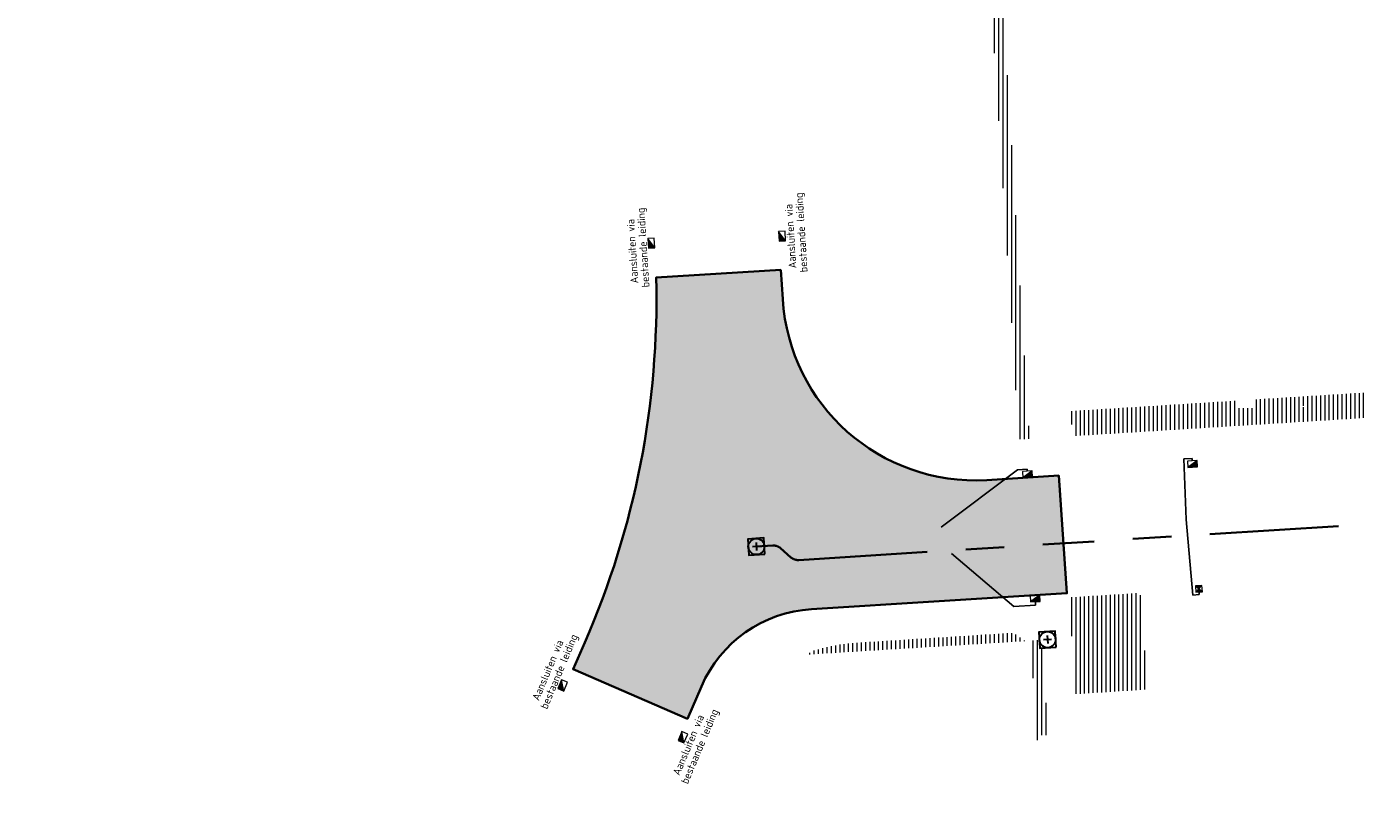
# Model space of a CAD drawing. Header units: metres. Extents: x 162336 to 163132, y 502484 to 502926.
# Tile 3 of 37: x 162361 to 162423, y 502641 to 502677. Entities that reach past the tile are written whole.
import ezdxf

# ---------------------------------------------------------------- set-up
doc = ezdxf.new("R2010")
doc.units = ezdxf.units.M
doc.linetypes.add('RI-DRAINAGE-SO', pattern=[19.2, 6, -1.8, 1.8, -1.8, 2.4, -1.8, 1.8, -1.8])
doc.linetypes.add('RI-HWA-SO', pattern=[7.4, 5, -2.4])
for name, color, linetype, lineweight in [('N-WE-GW-GROND-G', 7, 'Continuous', 35), ('N-WE-GW-GROND_TEELAARDE-A-200', 7, 'Continuous', 18), ('N-WE-GW-GROND_ZAND_CUNETZAND-WERK-A-200', 7, 'Continuous', 18), ('N-WE-RI-HWA_KOLK-S', 150, 'Continuous', 13), ('N-WE-RI-PUT-OPHOOGTEBRENGEN_HWA-S', 150, 'Continuous', 30), ('N-WE-RI-PUT-OPHOOGTEBRENGEN_VWA-S', 20, 'Continuous', 30), ('X-XX-AL-LEGENDA-G', 7, 'Continuous', 0)]:
    doc.layers.add(name, color=color, linetype=linetype, lineweight=lineweight)
for name, color, linetype, lineweight, true_color in [('N-WE-RI-DRAINAGE_DRAIN_PP_80-G', 3, 'RI-DRAINAGE-SO', 35, 0x00ff00), ('N-WE-RI-HWA_KOLK-S-200', 150, 'Continuous', 25, 0x007fff), ('N-WE-RI-HWA_KOLK_STRAATKOLK-S-200', 150, 'Continuous', 25, 0x007fff), ('N-WE-RI-HWA_KOLKAANSLUITLEIDING_PVC_125-G', 150, 'RI-HWA-SO', 25, 0x007fff)]:
    doc.layers.add(name, color=color, linetype=linetype, lineweight=lineweight, true_color=true_color)
doc.styles.add('NLCS-ISO-T18', font='NLCS-ISO.ttf', dxfattribs={"height": 0.0018})
pattern_1 = [(90, (0, 0), (-0.2, 1e-17), [])]

# ---------------------------------------------------------------- blocks, each defined once
blk = doc.blocks.new('N-SRI-KOLK_TROTTOIR-SO56')
at = {"layer": 'N-WE-RI-HWA_KOLK-S', "linetype": 'Continuous'}
blk.add_hatch(color=256, dxfattribs=at).paths.add_polyline_path([(-0.206, -0.313), (0.243, -0.286), (0.225, 0.014)])
at = {"layer": 'N-WE-RI-HWA_KOLK-S', "ltscale": 0.2}
blk.add_line((0.225, 0.014), (-0.206, -0.313), dxfattribs=at)
at = {"layer": 'N-WE-RI-HWA_KOLK-S', "ltscale": 0.2, "flags": 128}
blk.add_lwpolyline([(0.225, 0.014), (-0.225, -0.014), (-0.206, -0.313), (0.243, -0.286), (0.225, 0.014)], dxfattribs=at)
blk = doc.blocks.new('N-SRI-KOLK_TROTTOIR-SO57')
at = {"layer": 'N-WE-RI-HWA_KOLK-S', "linetype": 'Continuous'}
blk.add_hatch(color=256, dxfattribs=at).paths.add_polyline_path([(-0.206, -0.313), (0.243, -0.286), (0.225, 0.014)])
at = {"layer": 'N-WE-RI-HWA_KOLK-S', "ltscale": 0.2}
blk.add_line((0.225, 0.014), (-0.206, -0.313), dxfattribs=at)
at = {"layer": 'N-WE-RI-HWA_KOLK-S', "ltscale": 0.2, "flags": 128}
blk.add_lwpolyline([(0.225, 0.014), (-0.225, -0.014), (-0.206, -0.313), (0.243, -0.286), (0.225, 0.014)], dxfattribs=at)
blk = doc.blocks.new('N-SRI-KOLK_TROTTOIR-SO64')
at = {"layer": 'N-WE-RI-HWA_KOLK-S', "linetype": 'Continuous'}
blk.add_hatch(color=256, dxfattribs=at).paths.add_polyline_path([(-0.206, -0.313), (0.243, -0.286), (0.225, 0.014)])
at = {"layer": 'N-WE-RI-HWA_KOLK-S', "ltscale": 0.2}
blk.add_line((0.225, 0.014), (-0.206, -0.313), dxfattribs=at)
at = {"layer": 'N-WE-RI-HWA_KOLK-S', "ltscale": 0.2, "flags": 128}
blk.add_lwpolyline([(0.225, 0.014), (-0.225, -0.014), (-0.206, -0.313), (0.243, -0.286), (0.225, 0.014)], dxfattribs=at)
blk = doc.blocks.new('N-SRI-KOLK_TROTTOIR-SO90')
at = {"layer": 'N-WE-RI-HWA_KOLK-S', "linetype": 'Continuous'}
blk.add_hatch(color=256, dxfattribs=at).paths.add_polyline_path([(-0.313, 0.206), (-0.286, -0.243), (0.014, -0.225)])
at = {"layer": 'N-WE-RI-HWA_KOLK-S', "ltscale": 0.2}
blk.add_line((0.014, -0.225), (-0.313, 0.206), dxfattribs=at)
at = {"layer": 'N-WE-RI-HWA_KOLK-S', "ltscale": 0.2, "flags": 128}
blk.add_lwpolyline([(0.014, -0.225), (-0.014, 0.225), (-0.313, 0.206), (-0.286, -0.243), (0.014, -0.225)], dxfattribs=at)
blk = doc.blocks.new('N-SRI-KOLK_TROTTOIR-SO91')
at = {"layer": 'N-WE-RI-HWA_KOLK-S', "linetype": 'Continuous'}
blk.add_hatch(color=256, dxfattribs=at).paths.add_polyline_path([(-0.313, 0.206), (-0.286, -0.243), (0.014, -0.225)])
at = {"layer": 'N-WE-RI-HWA_KOLK-S', "ltscale": 0.2}
blk.add_line((0.014, -0.225), (-0.313, 0.206), dxfattribs=at)
at = {"layer": 'N-WE-RI-HWA_KOLK-S', "ltscale": 0.2, "flags": 128}
blk.add_lwpolyline([(0.014, -0.225), (-0.014, 0.225), (-0.313, 0.206), (-0.286, -0.243), (0.014, -0.225)], dxfattribs=at)
blk = doc.blocks.new('N-SRI-KOLK_TROTTOIR-SO95')
at = {"layer": 'N-WE-RI-HWA_KOLK-S', "linetype": 'Continuous'}
blk.add_hatch(color=256, dxfattribs=at).paths.add_polyline_path([(-0.186, 0.326), (-0.365, -0.087), (-0.089, -0.206)])
at = {"layer": 'N-WE-RI-HWA_KOLK-S', "ltscale": 0.2}
blk.add_line((-0.089, -0.206), (-0.186, 0.326), dxfattribs=at)
at = {"layer": 'N-WE-RI-HWA_KOLK-S', "ltscale": 0.2, "flags": 128}
blk.add_lwpolyline([(-0.089, -0.206), (0.089, 0.206), (-0.186, 0.326), (-0.365, -0.087), (-0.089, -0.206)], dxfattribs=at)
blk = doc.blocks.new('N-SRI-KOLK_TROTTOIR-SO102')
at = {"layer": 'N-WE-RI-HWA_KOLK-S', "linetype": 'Continuous'}
blk.add_hatch(color=256, dxfattribs=at).paths.add_polyline_path([(-0.186, 0.326), (-0.365, -0.087), (-0.089, -0.206)])
at = {"layer": 'N-WE-RI-HWA_KOLK-S', "ltscale": 0.2}
blk.add_line((-0.089, -0.206), (-0.186, 0.326), dxfattribs=at)
at = {"layer": 'N-WE-RI-HWA_KOLK-S', "ltscale": 0.2, "flags": 128}
blk.add_lwpolyline([(-0.089, -0.206), (0.089, 0.206), (-0.186, 0.326), (-0.365, -0.087), (-0.089, -0.206)], dxfattribs=at)
blk = doc.blocks.new('N-SRI-PUT_OPHOOGTEBRENGEN-SO31')
at = {"layer": 'N-WE-RI-PUT-OPHOOGTEBRENGEN_VWA-S', "ltscale": 0.235646, "flags": 128}
for points in [[(0.4, -0.352), (0.352, 0.4), (-0.4, 0.352), (-0.352, -0.4), (0.4, -0.352)], [(0.188, 0.012), (-0.188, -0.012)], [(-0.012, 0.188), (0.012, -0.188)]]:
    blk.add_lwpolyline(points, dxfattribs=at)
at = {"layer": 'N-WE-RI-PUT-OPHOOGTEBRENGEN_VWA-S', "ltscale": 0.235646}
blk.add_circle((0, 0), 0.377, dxfattribs=at)
blk = doc.blocks.new('N-SRI-PUT_OPHOOGTEBRENGEN-SO32')
at = {"layer": 'N-WE-RI-PUT-OPHOOGTEBRENGEN_HWA-S', "ltscale": 0.235646, "flags": 128}
for points in [[(0.4, -0.352), (0.352, 0.4), (-0.4, 0.352), (-0.352, -0.4), (0.4, -0.352)], [(0.188, 0.012), (-0.188, -0.012)], [(-0.012, 0.188), (0.012, -0.188)]]:
    blk.add_lwpolyline(points, dxfattribs=at)
at = {"layer": 'N-WE-RI-PUT-OPHOOGTEBRENGEN_HWA-S', "ltscale": 0.235646}
blk.add_circle((0, 0), 0.377, dxfattribs=at)
blk = doc.blocks.new('N-SRI-KOLK_STRAAT_300X300-SO71')
at = {"layer": 'N-WE-RI-HWA_KOLK-S', "linetype": 'Continuous'}
h = blk.add_hatch(color=256, dxfattribs=at)
h.paths.add_polyline_path([(-0.131, -0.309), (0.168, -0.29), (0.009, -0.15)])
h.paths.add_polyline_path([(0.15, 0.009), (-0.15, -0.009), (0.009, -0.15)])
at = {"layer": 'N-WE-RI-HWA_KOLK-S', "ltscale": 0.2}
for p, q in [((0.15, 0.009), (-0.131, -0.309)), ((-0.15, -0.009), (0.168, -0.29))]:
    blk.add_line(p, q, dxfattribs=at)
at = {"layer": 'N-WE-RI-HWA_KOLK-S', "ltscale": 0.2, "flags": 128}
blk.add_lwpolyline([(0.15, 0.009), (-0.15, -0.009), (-0.131, -0.309), (0.168, -0.29), (0.15, 0.009)], dxfattribs=at)

msp = doc.modelspace()

# ---------------------------------------------------------------- hatches: boundary and pattern name
at = {"layer": 'N-WE-GW-GROND_TEELAARDE-A-200'}
h = msp.add_hatch(dxfattribs=at)
h.set_pattern_fill('AGW-GROND_TEELAARDE-SO', color=256, scale=0.2, pattern_type=2)
h.set_pattern_definition(pattern_1)
h.paths.add_polyline_path([(162421.517, 502819.726), (162435.034, 502820.576), (162435.169, 502820.432), (162435.343, 502820.275), (162435.553, 502820.121), (162435.897, 502819.944), (162436.228, 502819.841), (162436.649, 502819.789), (162442.014, 502820.095), (162442.181, 502820.21), (162442.325, 502817.953), (162445.008, 502818.123), (162446.244, 502817.251), (162443.192, 502817.061), (162443.511, 502811.925), (162442.505, 502811.858), (162442.17, 502817.226), (162424.634, 502816.13), (162424.643, 502815.982), (162424.967, 502810.771), (162422.081, 502810.59)])
edge = h.paths.add_edge_path(flags=16)
edge.add_ellipse((162362.043, 502852.57), major_axis=(-0.0024, 0.0374), ratio=0.999228, start_angle=0, end_angle=360, ccw=False)
edge = h.paths.add_edge_path(flags=16)
edge.add_ellipse((162362.585, 502843.074), major_axis=(-0.0024, 0.0374), ratio=0.999228, start_angle=0, end_angle=360, ccw=False)
edge = h.paths.add_edge_path(flags=16)
edge.add_ellipse((162361.375, 502862.47), major_axis=(-0.0024, 0.0374), ratio=0.999228, start_angle=0, end_angle=360, ccw=False)
h.paths.add_polyline_path([(162362.219, 502859.55), (162362.319, 502859.557), (162363.515, 502840.078), (162363.415, 502840.072), (162363.443, 502839.623), (162363.543, 502839.629), (162363.629, 502838.217), (162362.822, 502838.159), (162362.786, 502838.484), (162362.788, 502838.484), (162362.758, 502838.774), (162362.163, 502845.491), (162360.898, 502866.676), (162361.878, 502866.739), (162362.291, 502860.006), (162362.191, 502860)])
h.paths.add_polyline_path([(162370.36, 502859.13), (162370.182, 502861.923), (162370.463, 502861.92), (162370.486, 502861.402), (162370.779, 502861.415), (162370.814, 502860.896), (162371.337, 502860.935), (162371.387, 502859.961), (162371.777, 502859.979), (162371.78, 502859.223)])
edge = h.paths.add_edge_path(flags=16)
edge.add_ellipse((162389.544, 502924.307), major_axis=(-0.0024, 0.0375), ratio=0.999228, start_angle=0, end_angle=360, ccw=False)
edge = h.paths.add_edge_path(flags=16)
edge.add_ellipse((162379.964, 502923.711), major_axis=(-0.0024, 0.0375), ratio=0.999228, start_angle=0, end_angle=360, ccw=False)
h.paths.add_polyline_path([(162371.042, 502923.041), (162371.029, 502923.547), (162371.022, 502923.655), (162398.112, 502925.305), (162398.145, 502924.764)])
edge = h.paths.add_edge_path(flags=16)
edge.add_ellipse((162472.361, 502871.473), major_axis=(-0.0024, 0.0375), ratio=0.999228, start_angle=0, end_angle=360, ccw=False)
edge = h.paths.add_edge_path(flags=16)
edge.add_ellipse((162472.286, 502872.403), major_axis=(-0.0024, 0.0375), ratio=0.999228, start_angle=0, end_angle=360, ccw=False)
edge = h.paths.add_edge_path(flags=16)
edge.add_ellipse((162481.311, 502872.974), major_axis=(-0.0024, 0.0375), ratio=0.999228, start_angle=0, end_angle=360, ccw=False)
edge = h.paths.add_edge_path(flags=16)
edge.add_ellipse((162481.4, 502872.078), major_axis=(-0.0024, 0.0375), ratio=0.999228, start_angle=0, end_angle=360, ccw=False)
edge = h.paths.add_edge_path(flags=16)
edge.add_ellipse((162491.481, 502873.637), major_axis=(-0.0024, 0.0375), ratio=0.999228, start_angle=0, end_angle=360, ccw=False)
edge = h.paths.add_edge_path()
edge.add_line((162491.614, 502871.718), (162490.496, 502871.657))
edge.add_line((162490.496, 502871.657), (162490.491, 502871.77))
edge.add_line((162490.491, 502871.77), (162478.157, 502870.992))
edge.add_line((162478.157, 502870.992), (162470.974, 502870.605))
edge.add_line((162470.974, 502870.605), (162470.856, 502872.5))
edge.add_line((162470.856, 502872.5), (162485.627, 502873.415))
edge.add_line((162485.627, 502873.415), (162493.227, 502873.874))
edge.add_line((162493.227, 502873.874), (162492.846, 502880.392))
edge.add_line((162492.846, 502880.392), (162493.987, 502880.465))
edge.add_line((162493.987, 502880.465), (162494.519, 502871.874))
edge.add_line((162494.519, 502871.874), (162491.646, 502871.719))
edge.add_ellipse((162491.628, 502871.752), major_axis=(-0.0024, 0.0375), ratio=0.999228, start_angle=204.26107, end_angle=514.6215)
h.paths.add_polyline_path([(162503.076, 502855.443), (162503.175, 502855.449), (162503.182, 502855.349), (162507.723, 502855.63), (162508.325, 502845.898), (162508.826, 502845.929), (162509.922, 502845.996), (162508.48, 502869.305), (162502.561, 502868.939), (162502.362, 502868.295), (162502.373, 502866.891)])
h.paths.add_polyline_path([(162538.734, 502870.453), (162538.737, 502870.459), (162538.743, 502870.478), (162538.747, 502870.497), (162538.75, 502870.516), (162538.751, 502870.535), (162538.75, 502870.553), (162538.747, 502870.572), (162538.743, 502870.591), (162538.737, 502870.611), (162538.729, 502870.629), (162538.722, 502870.641), (162538.703, 502870.938), (162537.951, 502870.89), (162537.968, 502870.619), (162537.965, 502870.611), (162537.958, 502870.591), (162537.954, 502870.572), (162537.952, 502870.553), (162537.951, 502870.535), (162537.952, 502870.516), (162537.954, 502870.497), (162537.958, 502870.478), (162537.965, 502870.459), (162537.973, 502870.44), (162537.98, 502870.426), (162537.999, 502870.138), (162538.751, 502870.186)], flags=16)
edge = h.paths.add_edge_path(flags=16)
edge.add_ellipse((162531.906, 502869.982), major_axis=(-0.25, 0), ratio=1, start_angle=-146.5113, end_angle=206.75904, ccw=False)
edge.add_line((162532.115, 502870.12), (162532.13, 502870.095))
edge = h.paths.add_edge_path(flags=16)
edge.add_ellipse((162511.919, 502869.277), major_axis=(-0.0024, 0.0375), ratio=0.999228, start_angle=0, end_angle=360, ccw=False)
edge = h.paths.add_edge_path(flags=16)
edge.add_ellipse((162522.497, 502868.462), major_axis=(-0.0024, 0.0375), ratio=0.999228, start_angle=0, end_angle=360, ccw=False)
edge = h.paths.add_edge_path(flags=16)
edge.add_ellipse((162522.447, 502869.89), major_axis=(-0.0024, 0.0375), ratio=0.999228, start_angle=0, end_angle=360, ccw=False)
edge = h.paths.add_edge_path(flags=16)
edge.add_ellipse((162532.379, 502869.057), major_axis=(-0.0024, 0.0375), ratio=0.999228, start_angle=0, end_angle=360, ccw=False)
edge = h.paths.add_edge_path()
edge.add_line((162511.902, 502867.747), (162510.21, 502867.645))
edge.add_line((162510.21, 502867.645), (162510.109, 502869.306))
edge.add_line((162510.109, 502869.306), (162538.74, 502871.078))
edge.add_line((162538.74, 502871.078), (162538.844, 502869.377))
edge.add_line((162538.844, 502869.377), (162511.943, 502867.75))
edge.add_ellipse((162511.92, 502867.78), major_axis=(-0.0024, 0.0375), ratio=0.999228, start_angle=212.89537, end_angle=506.73918)
edge = h.paths.add_edge_path(flags=16)
edge.add_ellipse((162554.017, 502704.407), major_axis=(-0.25, 0), ratio=1, start_angle=-19.78061, end_angle=333.48974, ccw=False)
edge.add_line((162553.781, 502704.492), (162553.793, 502704.519))
edge = h.paths.add_edge_path()
edge.add_ellipse((162551.443, 502714.761), major_axis=(-0.579, 0), ratio=1, start_angle=88.32757, end_angle=98.42476)
edge.add_line((162551.528, 502714.188), (162556.303, 502714.513))
edge.add_line((162556.303, 502714.513), (162556.577, 502710.125))
edge.add_line((162556.577, 502710.125), (162556.776, 502710.137))
edge.add_line((162556.776, 502710.137), (162556.846, 502709.236))
edge.add_line((162556.846, 502709.236), (162552.732, 502708.974))
edge.add_line((162552.732, 502708.974), (162552.986, 502704.982))
edge.add_line((162552.986, 502704.982), (162557.154, 502705.248))
edge.add_line((162557.154, 502705.248), (162557.171, 502705.029))
edge.add_line((162557.171, 502705.029), (162577.095, 502706.273))
edge.add_line((162577.095, 502706.273), (162577.219, 502706.826))
edge.add_line((162577.219, 502706.826), (162577.305, 502705.378))
edge.add_line((162577.305, 502705.378), (162549.792, 502703.693))
edge.add_line((162549.792, 502703.693), (162549.16, 502713.814))
edge.add_line((162549.16, 502713.814), (162549.362, 502713.826))
edge.add_line((162549.362, 502713.826), (162549.356, 502713.926))
edge.add_line((162549.356, 502713.926), (162550.264, 502713.982))
edge.add_ellipse((162550.22, 502714.681), major_axis=(-0.7, 0), ratio=1, start_angle=93.55309, end_angle=128.99318)
edge.add_line((162550.661, 502714.137), (162551.426, 502714.182))
edge = h.paths.add_edge_path(flags=16)
edge.add_ellipse((162508.182, 502708.963), major_axis=(-0.0024, 0.0375), ratio=0.999228, start_angle=0, end_angle=360, ccw=False)
edge = h.paths.add_edge_path(flags=16)
edge.add_ellipse((162498.418, 502708.139), major_axis=(-0.0024, 0.0375), ratio=0.999228, start_angle=0, end_angle=360, ccw=False)
edge = h.paths.add_edge_path(flags=16)
edge.add_ellipse((162487.929, 502707.676), major_axis=(-0.0024, 0.0375), ratio=0.999228, start_angle=0, end_angle=360, ccw=False)
edge = h.paths.add_edge_path(flags=16)
edge.add_ellipse((162478.214, 502707.105), major_axis=(-0.0024, 0.0375), ratio=0.999228, start_angle=0, end_angle=360, ccw=False)
h.paths.add_polyline_path([(162476.685, 502707.087), (162505.879, 502708.912), (162539.79, 502710.978), (162539.851, 502709.987), (162476.746, 502706.099)])
edge = h.paths.add_edge_path(flags=16)
edge.add_ellipse((162395.834, 502721.362), major_axis=(-0.0024, 0.0374), ratio=0.999228, start_angle=0, end_angle=360, ccw=False)
edge = h.paths.add_edge_path(flags=16)
edge.add_ellipse((162396.47, 502711.185), major_axis=(-0.0024, 0.0374), ratio=0.999228, start_angle=0, end_angle=360, ccw=False)
edge = h.paths.add_edge_path()
edge.add_line((162395.383, 502731.715), (162396.765, 502708.907))
edge.add_line((162396.765, 502708.907), (162397.036, 502704.3))
edge.add_line((162397.036, 502704.3), (162396.295, 502704.256))
edge.add_line((162396.295, 502704.256), (162395.798, 502704.697))
edge.add_line((162395.798, 502704.697), (162394.018, 502733.935))
edge.add_line((162394.018, 502733.935), (162394.9, 502734.934))
edge.add_line((162394.9, 502734.934), (162395.187, 502734.952))
edge.add_line((162395.187, 502734.952), (162395.379, 502731.782))
edge.add_ellipse((162395.364, 502731.747), major_axis=(-0.0024, 0.0374), ratio=0.999228, start_angle=333.52515, end_angle=566.12169)
edge = h.paths.add_edge_path(flags=16)
edge.add_ellipse((162599.331, 502707.364), major_axis=(-0.0024, 0.0375), ratio=0.999228, start_angle=0, end_angle=360, ccw=False)
edge = h.paths.add_edge_path(flags=16)
edge.add_ellipse((162589.565, 502706.823), major_axis=(-0.0024, 0.0375), ratio=0.999228, start_angle=0, end_angle=360, ccw=False)
edge = h.paths.add_edge_path()
edge.add_ellipse((162583.961, 502706.24), major_axis=(-0.25, 0), ratio=1, start_angle=93.48922, end_angle=273.48922)
edge.add_line((162583.945, 502706.489), (162583.943, 502706.535))
edge.add_line((162583.943, 502706.535), (162608.977, 502708.062))
edge.add_line((162608.977, 502708.062), (162609.022, 502707.322))
edge.add_line((162609.022, 502707.322), (162583.988, 502705.788))
edge.add_line((162583.988, 502705.788), (162583.976, 502705.99))
edge = h.paths.add_edge_path(flags=16)
edge.add_ellipse((162616.144, 502666.519), major_axis=(-0.0024, 0.0374), ratio=0.999228, start_angle=0, end_angle=360, ccw=False)
edge = h.paths.add_edge_path(flags=16)
edge.add_ellipse((162615.418, 502676.401), major_axis=(-0.0024, 0.0374), ratio=0.999228, start_angle=0, end_angle=360, ccw=False)
edge = h.paths.add_edge_path()
edge.add_ellipse((162615.429, 502664.807), major_axis=(-0.25, 0), ratio=1, start_angle=33.4892, end_angle=333.48923)
edge.add_line((162615.205, 502664.919), (162615.153, 502664.945))
edge.add_line((162615.153, 502664.945), (162613.958, 502684.042))
edge.add_line((162613.958, 502684.042), (162615.141, 502684.116))
edge.add_line((162615.141, 502684.116), (162615.159, 502683.799))
edge.add_line((162615.159, 502683.799), (162616.307, 502665.548))
edge.add_line((162616.307, 502665.548), (162616.303, 502665.534))
edge.add_line((162616.303, 502665.534), (162616.301, 502665.515))
edge.add_line((162616.301, 502665.515), (162616.3, 502665.496))
edge.add_line((162616.3, 502665.496), (162616.301, 502665.477))
edge.add_line((162616.301, 502665.477), (162616.303, 502665.458))
edge.add_line((162616.303, 502665.458), (162616.308, 502665.439))
edge.add_line((162616.308, 502665.439), (162616.314, 502665.42))
edge.add_line((162616.314, 502665.42), (162616.315, 502665.418))
edge.add_line((162616.315, 502665.418), (162616.722, 502658.942))
edge.add_line((162616.722, 502658.942), (162615.533, 502658.854))
edge.add_line((162615.533, 502658.854), (162615.172, 502664.637))
edge.add_line((162615.172, 502664.637), (162615.22, 502664.669))
h.paths.add_polyline_path([(162613.807, 502655.383), (162613.598, 502658.712), (162613.638, 502658.715), (162613.934, 502653.992), (162582.144, 502652.018), (162582.063, 502653.317)])
h.paths.add_polyline_path([(162630.424, 502647.556), (162630.699, 502642.626), (162628.4, 502642.494), (162627.777, 502642.458), (162627.786, 502642.278), (162603.433, 502640.765), (162603.114, 502645.897), (162602.077, 502645.841), (162602.105, 502645.392), (162602.141, 502645.394), (162602.467, 502640.049), (162633.855, 502641.963), (162634.145, 502641.982), (162633.881, 502644.367), (162633.717, 502645), (162633.378, 502645.727), (162632.876, 502646.364), (162632.286, 502646.854), (162631.624, 502647.211)])
edge = h.paths.add_edge_path(flags=16)
edge.add_ellipse((162567.845, 502652.2), major_axis=(-0.0024, 0.0375), ratio=0.999228, start_angle=0, end_angle=360, ccw=False)
edge = h.paths.add_edge_path()
edge.add_line((162548.046, 502650.768), (162548.03, 502651.015))
edge.add_line((162548.03, 502651.015), (162549.486, 502651.109))
edge.add_line((162549.486, 502651.109), (162549.486, 502650.517))
edge.add_line((162549.486, 502650.517), (162550.286, 502650.517))
edge.add_line((162550.286, 502650.517), (162550.286, 502651.16))
edge.add_line((162550.286, 502651.16), (162558.56, 502651.693))
edge.add_ellipse((162558.587, 502651.719), major_axis=(-0.0024, 0.0375), ratio=0.999228, start_angle=129.78341, end_angle=230.29677)
edge.add_line((162558.617, 502651.697), (162573.877, 502652.68))
edge.add_line((162573.877, 502652.68), (162573.944, 502651.609))
edge.add_line((162573.944, 502651.609), (162548.093, 502650.004))
edge.add_line((162548.093, 502650.004), (162548.05, 502650.705))
edge.add_ellipse((162548.028, 502650.735), major_axis=(-0.0024, 0.0375), ratio=0.999228, start_angle=211.67265, end_angle=328.17836)
edge = h.paths.add_edge_path(flags=16)
edge.add_ellipse((162430.665, 502659.865), major_axis=(-0.0024, 0.0375), ratio=0.999228, start_angle=0, end_angle=360, ccw=False)
edge = h.paths.add_edge_path(flags=16)
edge.add_ellipse((162420.419, 502659.642), major_axis=(-0.0024, 0.0375), ratio=0.999228, start_angle=0, end_angle=360, ccw=False)
edge = h.paths.add_edge_path(flags=16)
edge.add_ellipse((162411.256, 502659.155), major_axis=(-0.0024, 0.0375), ratio=0.999228, start_angle=0, end_angle=360, ccw=False)
h.paths.add_polyline_path([(162435.507, 502661.043), (162435.323, 502659.857), (162409.633, 502658.262), (162409.562, 502659.421), (162417.311, 502659.909), (162417.311, 502659.564), (162418.111, 502659.564), (162418.111, 502659.962)])
edge = h.paths.add_edge_path()
edge.add_arc((162406.536, 502665.135), 0.25, 314.13605, 386.75904)
edge.add_line((162406.759, 502665.248), (162406.744, 502665.273))
edge.add_arc((162406.536, 502665.135), 0.25, 33.4892, 53.15212)
edge.add_line((162406.686, 502665.335), (162405.617, 502682.119))
edge.add_line((162405.617, 502682.119), (162404.587, 502699.361))
edge.add_line((162404.587, 502699.361), (162405.114, 502699.394))
edge.add_line((162405.114, 502699.394), (162407.566, 502659.298))
edge.add_line((162407.566, 502659.298), (162407.073, 502659.267))
edge.add_line((162407.073, 502659.267), (162407.068, 502659.343))
edge.add_line((162407.068, 502659.343), (162407.062, 502659.43))
edge.add_line((162407.062, 502659.43), (162406.71, 502664.956))
h.paths.add_polyline_path([(162384.175, 502626.989), (162385.046, 502626.592), (162372.825, 502599.014), (162371.335, 502595.495), (162370.722, 502593.495), (162370.394, 502591.743), (162370.27, 502590.819), (162370.22, 502589.04), (162370.38, 502587.03), (162370.565, 502585.909), (162371.415, 502583.295), (162372.193, 502581.707), (162370.908, 502584.33), (162369.966, 502586.806), (162369.747, 502588.04), (162369.616, 502589.543), (162369.609, 502591.028), (162369.765, 502592.585), (162370.157, 502594.429), (162370.745, 502596.215), (162373.739, 502603.155), (162382.073, 502622.389), (162383.982, 502627.016)])
h.paths.add_polyline_path([(162633.546, 502600.513), (162633.828, 502595.971), (162634.923, 502596.039), (162635.361, 502596.088), (162635.807, 502596.254), (162636.127, 502596.481), (162636.395, 502596.782), (162636.609, 502597.185), (162636.68, 502597.521), (162636.692, 502597.852), (162636.458, 502601.632), (162636.458, 502601.69), (162604.902, 502599.753), (162604.852, 502599.75), (162605.149, 502595.651), (162605.325, 502595.091), (162605.529, 502594.771), (162606.031, 502594.327), (162606.489, 502594.101), (162606.98, 502594.014), (162607.398, 502594.03), (162607.379, 502594.329), (162607.479, 502594.335), (162607.197, 502598.877)])
h = msp.add_hatch(dxfattribs=at)
h.set_pattern_fill('AGW-GROND_TEELAARDE-SO', color=256, scale=0.2, style=0, pattern_type=2)
h.set_pattern_definition(pattern_1)
h.paths.add_polyline_path([(162407.073, 502659.267), (162407.566, 502659.298), (162407.637, 502658.138), (162407.147, 502658.108)], flags=0)
h = msp.add_hatch(dxfattribs=at)
h.set_pattern_fill('AGW-GROND_TEELAARDE-SO', color=256, scale=0.2, style=0, pattern_type=2)
h.set_pattern_definition(pattern_1)
h.paths.add_polyline_path([(162409.74, 502646.235), (162413.106, 502646.449), (162412.849, 502650.847), (162412.749, 502650.841), (162412.743, 502650.941), (162409.506, 502650.739)], flags=0)
h = msp.add_hatch(dxfattribs=at)
h.set_pattern_fill('AGW-GROND_TEELAARDE-SO', color=256, scale=0.2, style=0, pattern_type=2)
h.set_pattern_definition(pattern_1)
h.paths.add_polyline_path([(162397.259, 502648.065), (162397.867, 502648.113), (162407.336, 502648.701), (162407.429, 502648.706), (162406.887, 502649.086), (162399.599, 502648.625), (162399.302, 502648.604), (162398.905, 502648.557), (162398.4, 502648.471), (162398.046, 502648.388), (162397.534, 502648.244)], flags=0)
h = msp.add_hatch(dxfattribs=at)
h.set_pattern_fill('AGW-GROND_TEELAARDE-SO', color=256, scale=0.2, style=0, pattern_type=2)
h.set_pattern_definition(pattern_1)
h.paths.add_polyline_path([(162407.854, 502646.119), (162407.704, 502648.518), (162407.692, 502648.724), (162408.092, 502648.748), (162408.116, 502648.374), (162408.241, 502648.382), (162408.38, 502646.152)], flags=0)
h = msp.add_hatch(dxfattribs=at)
h.set_pattern_fill('AGW-GROND_TEELAARDE-SO', color=256, scale=0.2, style=0, pattern_type=2)
h.set_pattern_definition(pattern_1)
h.paths.add_polyline_path([(162408.17, 502644.314), (162408.118, 502644.098), (162407.955, 502644.088), (162407.899, 502645.41), (162407.854, 502646.119), (162408.38, 502646.152), (162408.494, 502644.314)], flags=0)
at = {"layer": 'N-WE-GW-GROND_ZAND_CUNETZAND-WERK-A-200'}
h = msp.add_hatch(dxfattribs=at)
h.set_pattern_fill('AGW-WERK_FREZEN-SO', color=256, scale=0.2, pattern_type=2)
h.set_pattern_definition([(45, (0, 0), (0, 0.282842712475), [0.2, -0.2]), (135, (0.282, 0.282), (-0.282842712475, 2e-17), [0.2, -0.2])])
edge = h.paths.add_edge_path()
edge.add_line((162396.049, 502666.009), (162396.132, 502664.646))
edge.add_arc((162405.115, 502665.195), 9, 183.49867, 273.31391)
edge.add_line((162405.635, 502656.21), (162408.994, 502656.419))
edge.add_line((162408.994, 502656.419), (162409.371, 502650.932))
edge.add_line((162409.371, 502650.932), (162397.474, 502650.193))
edge.add_arc((162397.846, 502644.205), 6, 93.55309, 156.5739)
edge.add_line((162392.341, 502646.59), (162391.687, 502645.082))
edge.add_line((162391.687, 502645.082), (162386.365, 502647.388))
edge.add_line((162386.365, 502647.388), (162386.908, 502648.64))
edge.add_arc((162350.244, 502664.641), 40.004, 336.42317, 361.45329)
edge.add_line((162390.234, 502665.655), (162396.049, 502666.009))

# ---------------------------------------------------------------- linework, layer by layer
at = {"layer": 'N-WE-GW-GROND-G', "flags": 128}
msp.add_lwpolyline([(162396.049, 502666.009), (162396.132, 502664.646, 0.413269), (162405.635, 502656.21), (162408.994, 502656.419), (162409.371, 502650.932), (162397.474, 502650.193, 0.282127), (162392.341, 502646.59), (162391.687, 502645.082), (162386.365, 502647.388), (162386.908, 502648.64, 0.109651), (162390.234, 502665.655)], format="xyb", close=True, dxfattribs=at)
at = {"layer": 'N-WE-RI-DRAINAGE_DRAIN_PP_80-G'}
msp.add_lwpolyline([(162394.904, 502653.11), (162395.667, 502653.158, -0.198912), (162396.029, 502653.034), (162396.514, 502652.607, 0.198912), (162396.876, 502652.483), (162438.257, 502655.09, 0.198912), (162438.601, 502655.258), (162439.028, 502655.743, -0.198912), (162439.372, 502655.911), (162439.955, 502655.948), (162440.588, 502655.98)], format="xyb", dxfattribs=at)
at = {"layer": 'N-WE-RI-HWA_KOLKAANSLUITLEIDING_PVC_125-G', "flags": 128}
for points in [[(162415.212, 502657.106), (162415.204, 502657.223), (162414.827, 502657.199), (162414.924, 502654.371)], [(162407.528, 502656.629), (162407.523, 502656.721), (162407.064, 502656.692), (162403.008, 502653.621)], [(162415.535, 502650.989), (162415.543, 502650.871), (162415.234, 502650.851), (162414.924, 502654.371)], [(162407.906, 502650.54), (162407.916, 502650.376), (162406.904, 502650.312), (162403.008, 502653.621)]]:
    msp.add_lwpolyline(points, dxfattribs=at)

# ---------------------------------------------------------------- block references
at = {"layer": 'N-WE-RI-HWA_KOLK-S-200', "color": 7, "linetype": 'Continuous', "lineweight": 0}
for name, p in [('N-SRI-KOLK_TROTTOIR-SO90', (162390.162, 502667.258)), ('N-SRI-KOLK_TROTTOIR-SO91', (162396.253, 502667.592)), ('N-SRI-KOLK_TROTTOIR-SO56', (162415.212, 502657.106)), ('N-SRI-KOLK_TROTTOIR-SO57', (162407.528, 502656.629)), ('N-SRI-KOLK_TROTTOIR-SO64', (162407.888, 502650.84)), ('N-SRI-KOLK_TROTTOIR-SO95', (162386.015, 502646.579)), ('N-SRI-KOLK_TROTTOIR-SO102', (162391.616, 502644.163))]:
    msp.add_blockref(name, p, dxfattribs=at)
at = {"layer": 'N-WE-RI-HWA_KOLK_STRAATKOLK-S-200', "color": 7, "linetype": 'Continuous', "lineweight": 0}
msp.add_blockref('N-SRI-KOLK_STRAAT_300X300-SO71', (162415.517, 502651.289), dxfattribs=at)
at = {"layer": 'N-WE-RI-PUT-OPHOOGTEBRENGEN_HWA-S', "color": 7, "linetype": 'Continuous', "lineweight": 0}
msp.add_blockref('N-SRI-PUT_OPHOOGTEBRENGEN-SO32', (162394.904, 502653.11), dxfattribs=at)
at = {"layer": 'N-WE-RI-PUT-OPHOOGTEBRENGEN_VWA-S'}
msp.add_blockref('N-SRI-PUT_OPHOOGTEBRENGEN-SO31', (162408.468, 502648.774), dxfattribs=at)

# ---------------------------------------------------------------- next in the draw order: texts
at = {"layer": 'X-XX-AL-LEGENDA-G', "color": 7, "linetype": 'Continuous', "lineweight": 0, "char_height": 0.36, "attachment_point": 7, "line_spacing_factor": 0.85, "style": 'NLCS-ISO-T18', "bg_fill": 3, "box_fill_scale": 1, "bg_fill_color": 256, "bg_fill_transparency": 0}
for insert, rotation in [((162397.4, 502665.912), 93.63666), ((162390.032, 502665.209), 93.63666), ((162385.251, 502645.459), 67.26009), ((162391.804, 502641.97), 67.26009)]:
    msp.add_mtext(' Aansluiten via\\Pbestaande leiding', dxfattribs=dict(at, insert=insert, rotation=rotation))

doc.saveas('drawing.dxf')
